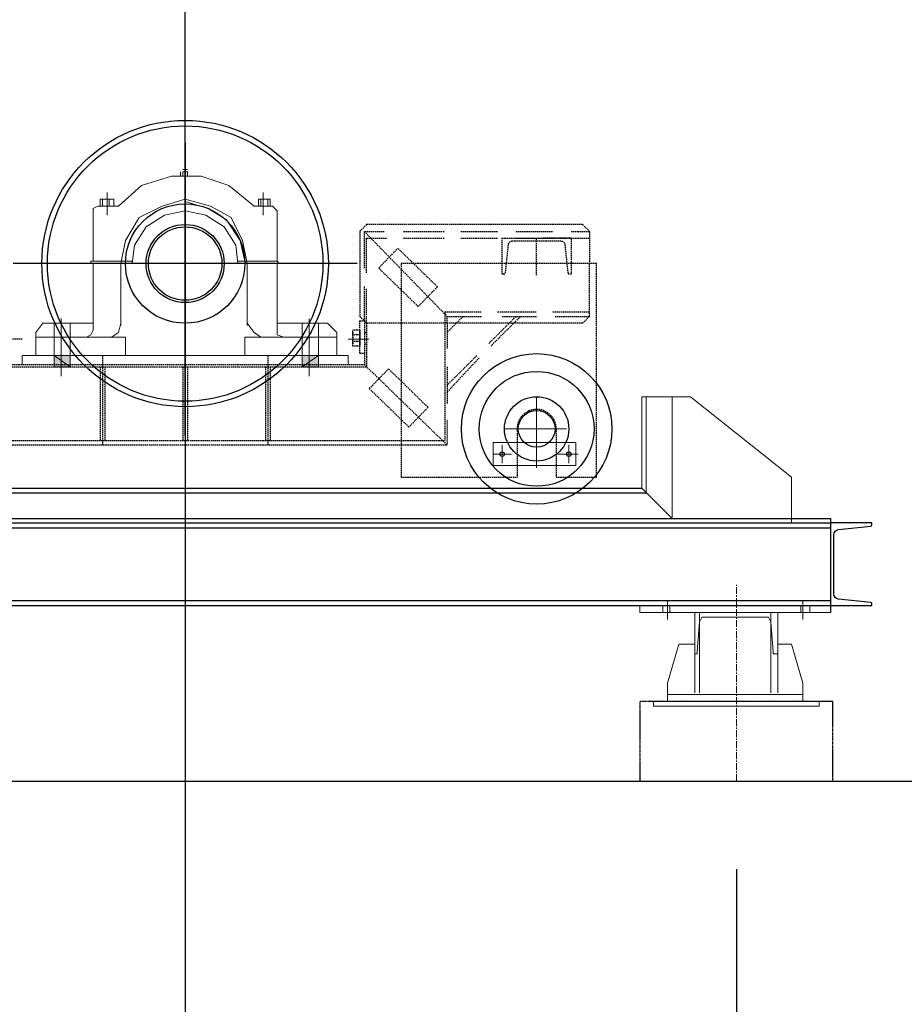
# Model space of a CAD drawing. Header units: inches. Extents: x -204116 to 930598, y -391373 to 256461.
# Tile 121 of 225: x 362135 to 363740, y -249246 to -247458. Entities that reach past the tile are written whole.
import ezdxf

# ---------------------------------------------------------------- set-up
doc = ezdxf.new("R2010")
doc.units = ezdxf.units.IN
doc.header["$LTSCALE"] = 10
doc.header["$MEASUREMENT"] = 0
doc.header["$PDMODE"] = 1
doc.header["$PDSIZE"] = 1000
for name, pattern in [('CENTER', [2, 1.25, -0.25, 0.25, -0.25]), ('HIDDEN', [0.375, 0.25, -0.125]), ('PHANTOM', [2.5, 1.25, -0.25, 0.25, -0.25, 0.25, -0.25]), ('PHANTOM2', [1.25, 0.625, -0.125, 0.125, -0.125, 0.125, -0.125])]:
    doc.linetypes.add(name, pattern=pattern)
doc.layers.get('Defpoints').update_dxf_attribs({"lineweight": 25})
doc.layers.add('BEV0002', color=1, linetype='CENTER', lineweight=9)
doc.layers.add('P', color=5, linetype='PHANTOM2', lineweight=9)
for name, color, linetype in [('COLS', 255, 'Continuous'), ('FDN', 8, 'PHANTOM'), ('H', 3, 'HIDDEN'), ('HIDD', 2, 'HIDDEN')]:
    doc.layers.add(name, color=color, linetype=linetype)
doc.styles.add('MIC', font='romans.shx', dxfattribs={"width": 0.8})
doc.dimstyles.new('1_75', dxfattribs={"dimscale": 75, "dimtxt": 2.5, "dimasz": 2.5, "dimexe": 1, "dimexo": 2, "dimgap": 1, "dimtad": 1, "dimtoh": 1, "dimdec": 0, "dimzin": 9, "dimdsep": 46, "dimtxsty": 'MIC', "dimcen": 2.5, "dimclrd": 1, "dimclre": 1, "dimclrt": 256, "dimadec": 0, "dimazin": 0, "dimtfac": 1, "dimtdec": 0, "dimtmove": 2, "dimatfit": 3, "dimfxl": 1, "dimlwd": -1, "dimlwe": -1, "dimarcsym": 0})

# ---------------------------------------------------------------- blocks, each defined once
blk = doc.blocks.new('*D488')
at = {"color": 1}
for p, q in [((362435.2321373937, -247681.4196563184), (362435.2321373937, -250160.3490193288)), ((361635.2321371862, -249000.5825546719), (361635.2321371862, -250160.3490193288)), ((361835.2321371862, -250080.3490193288), (362235.2321373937, -250080.3490193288))]:
    blk.add_line(p, q, dxfattribs=at)
for points in [[(361835.2321371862, -250047.0156859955), (361835.2321371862, -250113.6823526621), (361635.2321371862, -250080.3490193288)], [(362235.2321373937, -250047.0156859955), (362235.2321373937, -250113.6823526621), (362435.2321373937, -250080.3490193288)]]:
    blk.add_solid(points, dxfattribs=at)
at = {"layer": 'Defpoints', "color": 0}
for p in [(362435.2321373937, -247521.4196563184), (361635.2321371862, -248840.5825546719, -3133353.281266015), (362435.2321373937, -250080.3490193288)]:
    blk.add_point(p, dxfattribs=at)
at = {"insert": (362035.2321372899, -249900.3490193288), "char_height": 200, "attachment_point": 5, "style": 'MIC'}
blk.add_mtext('800', dxfattribs=at)
blk = doc.blocks.new('*D577')
at = {"color": 1}
for p, q in [((357835.2321373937, -247480.5825558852), (357835.2321373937, -247041.7327525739)), ((362435.2321373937, -247428.5825558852), (362435.2321373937, -247041.7327525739)), ((358035.2321373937, -247121.7327525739), (362235.2321373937, -247121.7327525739))]:
    blk.add_line(p, q, dxfattribs=at)
for points in [[(358035.2321373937, -247088.3994192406), (358035.2321373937, -247155.0660859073), (357835.2321373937, -247121.7327525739)], [(362235.2321373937, -247088.3994192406), (362235.2321373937, -247155.0660859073), (362435.2321373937, -247121.7327525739)]]:
    blk.add_solid(points, dxfattribs=at)
at = {"layer": 'Defpoints', "color": 0}
for p in [(362435.2321373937, -247121.7327525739), (362435.2321373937, -247588.5825558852), (357835.2321373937, -247640.5825558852)]:
    blk.add_point(p, dxfattribs=at)
at = {"char_height": 200, "attachment_point": 5, "style": 'MIC'}
for s, insert in [('4600', (360135.2321373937, -246941.7327525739)), ('TAKEUP TRAVEL', (360135.2321373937, -247301.7327525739))]:
    blk.add_mtext(s, dxfattribs=dict(at, insert=insert))
blk = doc.blocks.new('*D620')
at = {"color": 1}
for p, q in [((361635.2321371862, -249000.5825546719), (361635.2321371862, -249800.7641112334)), ((363435.6431907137, -249000.5825558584), (363435.6431907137, -249800.7641112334)), ((361835.2321371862, -249720.7641112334), (363235.6431907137, -249720.7641112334))]:
    blk.add_line(p, q, dxfattribs=at)
for points in [[(361835.2321371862, -249687.4307779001), (361835.2321371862, -249754.0974445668), (361635.2321371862, -249720.7641112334)], [(363235.6431907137, -249687.4307779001), (363235.6431907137, -249754.0974445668), (363435.6431907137, -249720.7641112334)]]:
    blk.add_solid(points, dxfattribs=at)
at = {"layer": 'Defpoints', "color": 0}
for p in [(361635.2321371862, -248840.5825546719, -624174.3652889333), (363435.6431907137, -248840.5825558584, -0.1216745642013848), (363435.6431907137, -249720.7641112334)]:
    blk.add_point(p, dxfattribs=at)
at = {"insert": (362817.9111788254, -249540.5932547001), "char_height": 200, "attachment_point": 5, "style": 'MIC'}
blk.add_mtext('1800', dxfattribs=at)

msp = doc.modelspace()

# ---------------------------------------------------------------- hatches: boundary and pattern name
at = {"layer": 'H', "linetype": 'Continuous'}
for points in [[(362197.5434962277, -248067.3816023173), (362226.7333293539, -248088.2314831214), (362197.5434962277, -248088.2314831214), (362197.5434962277, -248067.3816023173), (362226.7333293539, -248088.2314831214), (362226.7333293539, -248067.3816023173)], [(362677.0907547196, -248067.3816023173), (362647.9009215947, -248088.2314831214), (362677.0907547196, -248088.2314831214), (362677.0907547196, -248067.3816023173), (362647.9009215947, -248088.2314831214), (362647.9009215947, -248067.3816023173)]]:
    msp.add_hatch(color=0, dxfattribs=at).paths.add_polyline_path(points)

# ---------------------------------------------------------------- linework, layer by layer
at = {"color": 1}
for p, q in [((362435.2321373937, -247588.5825558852), (362435.2321373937, -245002.3616890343)), ((362435.2321373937, -248212.5825558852), (362435.2321373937, -247588.5825558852)), ((362747.2321373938, -247900.5825558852), (362123.2321373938, -247900.5825558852))]:
    msp.add_line(p, q, dxfattribs=at)
for p, q in [((357006.5804165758, -248308.7390276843), (363263.8838582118, -248308.7390276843)), ((363263.8838582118, -248308.7390276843), (363318.8838582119, -248363.4499097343, -0.1216745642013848)), ((356998.5804165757, -248316.7390276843), (363271.9261339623, -248316.7390276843)), ((356593.1122133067, -248371.7390276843), (363606.6122133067, -248371.7390276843)), ((356664.7416562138, -248363.7390276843), (363606.6122133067, -248363.7390276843)), ((356664.7416562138, -248380.7390276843), (363606.6122133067, -248380.7390276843)), ((363606.6122133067, -248363.7390276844, -0.1216745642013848), (363606.6122133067, -248534.2489561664, -0.1216745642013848)), ((363606.6122133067, -248371.7390276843), (363606.6122133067, -248521.7390276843)), ((356593.1122133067, -248521.7390276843), (363606.6122133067, -248521.7390276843)), ((356664.7416562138, -248512.7390276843), (363606.6122133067, -248512.7390276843))]:
    msp.add_line(p, q)
msp.add_lwpolyline([(363606.6122133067, -248521.7390276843), (363681.6122133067, -248521.7390276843), (363681.6122133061, -248518.5418508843, 0.3838640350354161), (363679.4630803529, -248516.154996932), (363621.2669341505, -248510.0383355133, -0.3838640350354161), (363612.3122135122, -248500.0931107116), (363612.3122133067, -248393.384944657, -0.3838640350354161), (363621.2669341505, -248383.4397198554), (363679.4630803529, -248377.3230584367, 0.3838640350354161), (363681.6122133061, -248374.9362044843), (363681.6122133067, -248371.7390276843), (363606.6122133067, -248371.7390276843)], format="xyb", close=True)
for centre, radius in [((362435.2321373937, -247900.5825558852), 260), ((362435.2321373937, -247900.5825558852), 250), ((362435.2321373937, -247900.5825558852), 108.4193801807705), ((362435.2321373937, -247900.5825558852), 70.88959473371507), ((362435.2321373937, -247900.5825558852), 66.71961857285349), ((363073.2384899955, -248200.8208394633), 136.6626391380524), ((363073.2384899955, -248200.8208394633), 104.2494040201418), ((363073.2384899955, -248200.8208394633), 58.3796662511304), ((363073.2384899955, -248200.8208394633), 33.35980928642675), ((363010.6888475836, -248246.6905772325), 4.16997616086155), ((363131.6181562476, -248246.6905772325), 4.16997616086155)]:
    msp.add_circle(centre, radius)
at = {"layer": 'BEV0002', "elevation": -0.1216745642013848}
msp.add_lwpolyline([(363435.6431907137, -248840.5825546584), (363435.6431907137, -248484.2092422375)], dxfattribs=at)
at = {"layer": 'COLS', "color": 8}
msp.add_line((356664.7416562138, -248840.582555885), (364552.6389833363, -248840.5825558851), dxfattribs=at)
at = {"layer": 'FDN', "ltscale": 0.03, "elevation": -0.1216745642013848}
msp.add_lwpolyline([(363610.6972013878, -248695.7477642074), (363260.5891800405, -248695.7477642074), (363260.5891800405, -248840.5825558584), (363610.6972013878, -248840.5825558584), (363610.6972013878, -248695.7477642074)], dxfattribs=at)
at = {"layer": 'HIDD'}
for p, q in [((362760.4902779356, -247842.2028896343), (362910.6094197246, -247996.4920075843)), ((362760.4902779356, -248084.0615069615), (362910.6094197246, -248230.0106725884))]:
    msp.add_line(p, q, dxfattribs=at)
for points in [[(362764.6602540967, -247829.6929611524), (362752.1503256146, -247842.2028896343), (362752.1503256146, -247996.4920075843), (362764.6602540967, -248009.0019360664)], [(362760.4902779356, -247842.2028896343), (362798.0200633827, -247842.2028896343)], [(362760.4902779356, -247908.9225082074), (362760.4902779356, -247842.2028896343)], [(363156.6380132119, -247829.6929611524), (362764.6602540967, -247829.6929611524)], [(362831.3798726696, -247842.2028896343), (362868.9096581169, -247842.2028896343)], [(362868.9096581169, -247842.2028896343), (362906.4394435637, -247842.2028896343)], [(362935.6292766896, -247842.2028896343), (363002.3488952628, -247842.2028896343)], [(363035.7087045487, -247842.2028896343), (363102.4283231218, -247842.2028896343)], [(363135.7881324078, -247842.2028896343), (363169.1479416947, -247842.2028896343)], [(363169.1479416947, -247842.2028896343), (363156.6380132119, -247829.6929611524)], [(363169.1479416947, -247842.2028896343), (363169.1479416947, -247900.5825558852)], [(363169.1479416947, -247842.2028896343), (363169.1479416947, -247900.5825558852)], [(362764.6602540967, -247854.7128181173), (362802.1900395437, -247854.7128181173)], [(362764.6602540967, -247917.2624605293), (362764.6602540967, -247854.7128181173)], [(362831.3798726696, -247854.7128181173), (362868.9096581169, -247854.7128181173)], [(362868.9096581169, -247854.7128181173), (362906.4394435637, -247854.7128181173)], [(362935.6292766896, -247854.7128181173), (363002.3488952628, -247854.7128181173)], [(363035.7087045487, -247854.7128181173), (363102.4283231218, -247854.7128181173)], [(363073.2384899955, -247921.4324366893), (363073.2384899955, -247854.7128181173)], [(363135.7881324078, -247854.7128181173), (363085.7484184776, -247854.7128181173)], [(363135.7881324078, -247854.7128181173), (363169.1479416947, -247854.7128181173)], [(363108.6832873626, -248288.3383641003), (363181.6578701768, -248288.3383641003), (363181.6578701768, -247900.5825558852), (362827.2098965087, -247900.5825558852), (362827.2098965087, -248288.3383641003), (363037.7936926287, -248288.3383641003)], [(363169.1479416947, -247996.4920075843), (363169.1479416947, -247900.5825558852)], [(362760.4902779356, -248004.8319599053), (362760.4902779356, -247942.2823174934)], [(362764.6602540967, -248009.0019360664), (362764.6602540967, -247946.4522936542)], [(362752.1503256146, -248063.2116261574), (362752.1503256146, -248004.8319599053)], [(362752.1503256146, -248004.8319599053), (362760.4902779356, -248004.8319599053)], [(362760.4902779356, -248004.8319599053), (362760.4902779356, -248084.0615069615)], [(362906.4394435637, -247988.1520552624), (362973.1590621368, -247988.1520552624)], [(362906.4394435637, -247988.1520552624), (362906.4394435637, -248221.6707202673)], [(362939.7992528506, -247996.4920075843), (362910.6094197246, -248025.6818407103)], [(362910.6094197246, -247996.4920075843), (362973.1590621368, -247996.4920075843)], [(362910.6094197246, -248009.0019360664), (362910.6094197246, -247996.4920075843)], [(363035.7087045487, -247996.4920075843), (362985.6689906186, -248046.5317215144)], [(363044.0486568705, -247996.4920075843), (362989.8389667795, -248050.7016976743)], [(363002.3488952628, -247988.1520552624), (363073.2384899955, -247988.1520552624)], [(363010.6888475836, -247996.4920075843), (363073.2384899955, -247996.4920075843)], [(363102.4283231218, -247988.1520552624), (363169.1479416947, -247988.1520552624)], [(363106.5982992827, -247996.4920075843), (363169.1479416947, -247996.4920075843)], [(363156.6380132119, -248009.0019360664), (363169.1479416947, -247996.4920075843)], [(362752.1503256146, -248021.5118645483), (362739.6403971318, -248021.5118645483)], [(362739.6403971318, -248046.5317215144), (362739.6403971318, -248029.8518168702), (362739.6403971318, -248021.5118645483)], [(362752.1503256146, -248021.5118645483), (362752.1503256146, -248029.8518168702), (362752.1503256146, -248046.5317215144)], [(362764.6602540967, -248009.0019360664), (362764.6602540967, -248088.2314831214)], [(363156.6380132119, -248009.0019360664), (362764.6602540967, -248009.0019360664)], [(362910.6094197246, -248009.0019360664), (362910.6094197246, -248054.8716738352)], [(362139.1638299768, -248038.1917691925), (362101.6340445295, -248038.1917691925)], [(362739.6403971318, -248025.6818407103), (362739.6403971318, -248046.5317215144)], [(362752.1503256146, -248029.8518168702), (362739.6403971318, -248029.8518168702)], [(362752.1503256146, -248025.6818407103), (362752.1503256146, -248046.5317215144)], [(362760.4902779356, -248025.6818407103), (362764.6602540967, -248025.6818407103)], [(362752.1503256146, -248042.3617453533), (362739.6403971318, -248042.3617453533)], [(362739.6403971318, -248050.7016976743), (362739.6403971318, -248042.3617453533)], [(362752.1503256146, -248050.7016976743), (362739.6403971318, -248050.7016976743)], [(362752.1503256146, -248042.3617453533), (362752.1503256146, -248050.7016976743)], [(362760.4902779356, -248046.5317215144), (362764.6602540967, -248046.5317215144)], [(362285.1129956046, -248067.3816023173), (362285.1129956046, -248230.0106725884)], [(362585.3512791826, -248067.3816023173), (362585.3512791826, -248230.0106725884)], [(362752.1503256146, -248063.2116261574), (362760.4902779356, -248063.2116261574)], [(362964.8191098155, -248067.3816023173), (362910.6094197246, -248121.5912924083)], [(362968.9890859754, -248071.5515784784), (362910.6094197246, -248134.1012208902)], [(362101.6340445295, -248088.2314831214), (362764.6602540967, -248088.2314831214)], [(362109.9739968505, -248084.0615069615), (362760.4902779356, -248084.0615069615)], [(362280.9430194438, -248088.2314831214), (362280.9430194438, -248221.6707202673)], [(362289.2829717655, -248088.2314831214), (362289.2829717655, -248221.6707202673)], [(362431.0621612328, -248088.2314831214), (362431.0621612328, -248221.6707202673)], [(362439.4021135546, -248088.2314831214), (362439.4021135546, -248221.6707202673)], [(362581.1813030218, -248088.2314831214), (362581.1813030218, -248221.6707202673)], [(362589.5212553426, -248088.2314831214), (362589.5212553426, -248221.6707202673)], [(362910.6094197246, -248088.2314831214), (362910.6094197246, -248154.9511016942)], [(363037.7936926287, -248200.8208394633), (363037.7936926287, -248288.3383641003)], [(363108.6832873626, -248200.8208394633), (363108.6832873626, -248288.3383641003)], [(362039.0844021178, -248221.6707202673), (362827.2098965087, -248221.6707202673)], [(362039.0844021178, -248230.0106725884), (362827.2098965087, -248230.0106725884)], [(362827.2098965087, -248221.6707202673), (362906.4394435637, -248221.6707202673)], [(362827.2098965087, -248230.0106725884), (362910.6094197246, -248230.0106725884)]]:
    msp.add_lwpolyline(points, dxfattribs=at)
msp.add_lwpolyline([(363135.7384899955, -247854.7128181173), (363135.7384899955, -247919.7128181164), (363132.8368139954, -247919.7128181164, -0.3838640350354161), (363130.4499600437, -247917.5636851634), (363125.1070045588, -247866.7288592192, 0.3838640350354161), (363117.6480859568, -247860.0128187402), (363028.8288940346, -247860.0128181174, 0.3838640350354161), (363021.3699754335, -247866.7288592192), (363016.0270199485, -247917.5636851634, -0.3838640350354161), (363013.6401659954, -247919.7128181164), (363010.7384899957, -247919.7128181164), (363010.7384899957, -247854.7128181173)], format="xyb", close=True, dxfattribs=at)
for points in [[(362821.4136469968, -247872.9659645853), (362893.1131388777, -247942.6738039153), (362858.2592192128, -247978.5235498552), (362786.5597273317, -247908.8157105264)], [(362804.4073279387, -248091.8908883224), (362876.1068198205, -248161.5987276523), (362841.2529001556, -248197.4484735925), (362769.5534082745, -248127.7406342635)]]:
    msp.add_lwpolyline(points, close=True, dxfattribs=at)
msp.add_arc((363073.2384899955, -248200.8208394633), 35.44479736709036, 0, 180, dxfattribs=at)
at = {"layer": 'P', "color": 0, "linetype": 'Continuous'}
for p, q in [((363352.2436674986, -248142.4411732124, -0.1216745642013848), (363263.8838582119, -248142.4411732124, -0.1216745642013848)), ((363263.8838582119, -248142.4411732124), (363263.8838582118, -248308.7390276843)), ((363271.8838582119, -248142.4411732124), (363271.8838582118, -248316.6969741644)), ((363535.7226185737, -248288.3903388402, -0.1216745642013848), (363352.2436674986, -248142.4411732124, -0.1216745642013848)), ((363535.7226185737, -248363.4499097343, -0.1216745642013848), (363535.7226185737, -248288.3903388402, -0.1216745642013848))]:
    msp.add_line(p, q, dxfattribs=at)
for points in [[(362426.8921850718, -247733.7835094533), (362426.8921850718, -247742.1234617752), (362439.4021135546, -247742.1234617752)], [(362431.0621612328, -247729.6135332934), (362439.4021135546, -247729.6135332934), (362431.0621612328, -247729.6135332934)], [(362439.4021135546, -247742.1234617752), (362439.4021135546, -247733.7835094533), (362431.0621612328, -247733.7835094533)], [(362431.0621612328, -247742.1234617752), (362431.0621612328, -247733.7835094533)], [(362431.0621612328, -247733.7835094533), (362435.2321373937, -247733.7835094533)], [(362435.2321373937, -247733.7835094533), (362435.2321373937, -247742.1234617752)], [(362314.3028287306, -247796.3331518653), (362356.0025903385, -247758.8033664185), (362410.2122804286, -247742.1234617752), (362464.4219705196, -247742.1234617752), (362514.4616844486, -247758.8033664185), (362560.3314222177, -247796.3331518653)], [(362293.4529479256, -247813.0130565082), (362293.4529479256, -247771.3132949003)], [(362577.0113268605, -247813.0130565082), (362577.0113268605, -247771.3132949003)], [(362280.9430194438, -247783.8232233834), (362280.9430194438, -247796.3331518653)], [(362280.9430194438, -247783.8232233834), (362285.1129956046, -247783.8232233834), (362297.6229240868, -247783.8232233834), (362301.7929002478, -247783.8232233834), (362305.9628764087, -247783.8232233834), (362305.9628764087, -247796.3331518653), (362280.9430194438, -247796.3331518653)], [(362285.1129956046, -247783.8232233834), (362301.7929002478, -247783.8232233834)], [(362285.1129956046, -247783.8232233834), (362285.1129956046, -247796.3331518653)], [(362293.4529479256, -247783.8232233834), (362301.7929002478, -247783.8232233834), (362305.9628764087, -247783.8232233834)], [(362297.6229240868, -247783.8232233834), (362297.6229240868, -247796.3331518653)], [(362318.4728048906, -247900.5825558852), (362326.8127572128, -247858.8827942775), (362351.8326141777, -247817.1830326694), (362393.5323757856, -247796.3331518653), (362435.2321373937, -247783.8232233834), (362481.1018751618, -247796.3331518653), (362518.6316606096, -247817.1830326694), (362539.4815414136, -247858.8827942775), (362547.8214937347, -247900.5825558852)], [(362435.2321373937, -247787.9931995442), (362476.9318990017, -247800.5031280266), (362510.2917082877, -247821.3530088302), (362535.3115652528, -247858.8827942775), (362543.6515175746, -247896.4125797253)], [(362589.5212553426, -247796.3331518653), (362589.5212553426, -247783.8232233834), (362568.6713745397, -247783.8232233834)], [(362589.5212553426, -247783.8232233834), (362585.3512791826, -247783.8232233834), (362572.8413506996, -247783.8232233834), (362568.6713745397, -247783.8232233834), (362568.6713745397, -247796.3331518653), (362589.5212553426, -247796.3331518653)], [(362568.6713745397, -247783.8232233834), (362577.0113268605, -247783.8232233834), (362568.6713745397, -247783.8232233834)], [(362572.8413506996, -247783.8232233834), (362572.8413506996, -247796.3331518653)], [(362585.3512791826, -247783.8232233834), (362585.3512791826, -247796.3331518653)], [(362268.4330909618, -247804.6731041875), (362268.4330909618, -247800.5031280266), (362276.7730432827, -247796.3331518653)], [(362268.4330909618, -247896.4125797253), (362268.4330909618, -247804.6731041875)], [(362314.3028287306, -247796.3331518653), (362276.7730432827, -247796.3331518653)], [(362339.3226856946, -247900.5825558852), (362343.4926618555, -247867.2227465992), (362364.3425426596, -247833.8629373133), (362397.7023519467, -247813.0130565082), (362435.2321373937, -247804.6731041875)], [(362435.2321373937, -247804.6731041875), (362472.7619228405, -247813.0130565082), (362506.1217321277, -247833.8629373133), (362526.9716129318, -247867.2227465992), (362531.1415890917, -247900.5825558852)], [(362560.3314222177, -247796.3331518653), (362593.6912315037, -247796.3331518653), (362597.8612076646, -247800.5031280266), (362602.0311838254, -247804.6731041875)], [(362602.0311838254, -247896.4125797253), (362602.0311838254, -247804.6731041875)], [(362268.4330909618, -247900.5825558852), (362264.2631148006, -247900.5825558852), (362264.2631148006, -247896.4125797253), (362268.4330909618, -247896.4125797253)], [(362268.4330909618, -247896.4125797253), (362339.3226856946, -247896.4125797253)], [(362339.3226856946, -247900.5825558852), (362339.3226856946, -247896.4125797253)], [(362602.0311838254, -247896.4125797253), (362531.1415890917, -247896.4125797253)], [(362531.1415890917, -247896.4125797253), (362531.1415890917, -247900.5825558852)], [(362602.0311838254, -247896.4125797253), (362606.2011599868, -247900.5825558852), (362602.0311838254, -247900.5825558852)], [(362268.4330909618, -247900.5825558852), (362339.3226856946, -247900.5825558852)], [(362268.4330909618, -248021.5118645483), (362268.4330909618, -247900.5825558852)], [(362318.4728048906, -247900.5825558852), (362318.4728048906, -248013.1719122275)], [(362602.0311838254, -247900.5825558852), (362531.1415890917, -247900.5825558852)], [(362547.8214937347, -247900.5825558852), (362547.8214937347, -248013.1719122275)], [(362602.0311838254, -248021.5118645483), (362602.0311838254, -247900.5825558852)], [(362435.2321373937, -247942.2823174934), (362435.2321373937, -248009.0019360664)], [(362210.0534247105, -248084.0615069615), (362210.0534247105, -248000.6619837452)], [(362660.4108500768, -248084.0615069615), (362660.4108500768, -248000.6619837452)], [(362164.1836869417, -248025.6818407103), (362176.6936154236, -248009.0019360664)], [(362176.6936154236, -248009.0019360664), (362268.4330909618, -248009.0019360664)], [(362197.5434962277, -248067.3816023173), (362197.5434962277, -248009.0019360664)], [(362226.7333293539, -248067.3816023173), (362226.7333293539, -248009.0019360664)], [(362268.4330909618, -248021.5118645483), (362264.2631148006, -248029.8518168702), (362255.9231624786, -248034.0217930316)], [(362318.4728048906, -248009.0019360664), (362314.3028287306, -248025.6818407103), (362301.7929002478, -248034.0217930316)], [(362572.8413506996, -248034.0217930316), (362560.3314222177, -248025.6818407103), (362547.8214937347, -248009.0019360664)], [(362710.4505640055, -248025.6818407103), (362693.7706593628, -248009.0019360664), (362602.0311838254, -248009.0019360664)], [(362614.5411123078, -248034.0217930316), (362602.0311838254, -248029.8518168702), (362602.0311838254, -248021.5118645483)], [(362647.9009215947, -248067.3816023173), (362647.9009215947, -248009.0019360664)], [(362677.0907547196, -248067.3816023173), (362677.0907547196, -248009.0019360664)], [(362164.1836869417, -248067.3816023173), (362164.1836869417, -248025.6818407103)], [(362164.1836869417, -248034.0217930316), (362326.8127572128, -248034.0217930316)], [(362326.8127572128, -248067.3816023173), (362326.8127572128, -248034.0217930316)], [(362710.4505640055, -248034.0217930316), (362543.6515175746, -248034.0217930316)], [(362543.6515175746, -248067.3816023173), (362543.6515175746, -248034.0217930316)], [(362710.4505640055, -248067.3816023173), (362710.4505640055, -248025.6818407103)], [(362731.3004448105, -248038.1917691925), (362768.8302302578, -248038.1917691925)], [(362210.0534247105, -248054.8716738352), (362210.0534247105, -248104.9113877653)], [(362660.4108500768, -248054.8716738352), (362660.4108500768, -248104.9113877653)], [(362139.1638299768, -248067.3816023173), (362731.3004448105, -248067.3816023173)], [(362139.1638299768, -248067.3816023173), (362139.1638299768, -248084.0615069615)], [(362710.4505640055, -248067.3816023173), (362164.1836869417, -248067.3816023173)], [(362197.5434962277, -248088.2314831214), (362197.5434962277, -248067.3816023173), (362226.7333293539, -248088.2314831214), (362197.5434962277, -248088.2314831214)], [(362197.5434962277, -248067.3816023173), (362226.7333293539, -248088.2314831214), (362226.7333293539, -248067.3816023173), (362197.5434962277, -248067.3816023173)], [(362197.5434962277, -248067.3816023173), (362197.5434962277, -248088.2314831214)], [(362226.7333293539, -248067.3816023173), (362226.7333293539, -248088.2314831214)], [(362677.0907547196, -248088.2314831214), (362677.0907547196, -248067.3816023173), (362647.9009215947, -248088.2314831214), (362677.0907547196, -248088.2314831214)], [(362677.0907547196, -248067.3816023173), (362647.9009215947, -248088.2314831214), (362647.9009215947, -248067.3816023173), (362677.0907547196, -248067.3816023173)], [(362647.9009215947, -248067.3816023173), (362647.9009215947, -248088.2314831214)], [(362677.0907547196, -248067.3816023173), (362677.0907547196, -248088.2314831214)], [(362731.3004448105, -248067.3816023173), (362731.3004448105, -248084.0615069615)], [(362435.2321373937, -248079.8915308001), (362435.2321373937, -248317.5801719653)], [(363073.2384899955, -248271.7104341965), (363073.2384899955, -248142.4411732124)], [(362910.6094197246, -248184.1409348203), (362910.6094197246, -248230.0106725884)], [(363127.4481800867, -248200.8208394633), (363014.8588237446, -248200.8208394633)], [(363144.1280847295, -248225.8406964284), (362994.0089429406, -248225.8406964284), (362994.0089429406, -248267.5404580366), (363144.1280847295, -248267.5404580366)], [(363010.6888475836, -248263.3704818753), (363010.6888475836, -248230.0106725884)], [(363010.6888475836, -248255.0305295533), (363010.6888475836, -248234.1806487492)], [(363131.6181562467, -248263.3704818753), (363131.6181562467, -248230.0106725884)], [(363131.6181562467, -248255.0305295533), (363131.6181562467, -248234.1806487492)], [(363144.1280847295, -248225.8406964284), (363144.1280847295, -248267.5404580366)], [(362994.0089429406, -248246.6905772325), (363027.3687522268, -248246.6905772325)], [(363019.0287999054, -248246.6905772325), (362998.1789191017, -248246.6905772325)], [(363148.2980608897, -248246.6905772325), (363110.7682754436, -248246.6905772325)], [(363123.2782039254, -248246.6905772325), (363139.9581085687, -248246.6905772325)]]:
    msp.add_lwpolyline(points, dxfattribs=at)
at = {"layer": 'P', "color": 0, "linetype": 'Continuous', "elevation": -0.1216745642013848}
for points in [[(363318.8838582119, -248142.4411732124), (363318.8838582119, -248363.4499097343)], [(363535.7226185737, -248363.4499097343), (363535.7226185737, -248371.7898620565)], [(363606.6122133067, -248521.7390276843), (363260.5041919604, -248521.7390276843), (363260.5041919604, -248534.2489561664)], [(363302.2039535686, -248534.2489561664), (363302.2039535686, -248521.7390276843)], [(363310.5439058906, -248546.7588846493), (363310.5439058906, -248513.3990753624)], [(363314.7138820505, -248534.2489561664), (363314.7138820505, -248521.7390276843)], [(363552.4025232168, -248534.2489561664), (363552.4025232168, -248521.7390276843)], [(363556.5724993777, -248546.7588846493), (363556.5724993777, -248513.3990753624)], [(363569.0824278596, -248534.2489561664), (363569.0824278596, -248521.7390276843)], [(363260.5041919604, -248534.2489561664), (363606.6122133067, -248534.2489561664)], [(363510.7027616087, -248534.2489561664), (363510.7027616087, -248609.3085270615), (363502.3628092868, -248609.3085270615), (363502.3628092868, -248605.1385509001), (363498.1928331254, -248550.9288608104), (363494.0228569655, -248542.5889084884), (363485.6829046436, -248542.5889084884), (363381.4335006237, -248542.5889084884), (363373.0935483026, -248542.5889084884), (363368.9235721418, -248550.9288608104), (363364.7535959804, -248605.1385509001), (363364.7535959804, -248609.3085270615), (363360.5836198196, -248609.3085270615), (363360.5836198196, -248534.2489561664), (363510.7027616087, -248534.2489561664)], [(363360.5836198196, -248680.2378357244), (363360.5836198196, -248534.2489561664)], [(363368.9235721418, -248680.2378357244), (363368.9235721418, -248534.2489561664)], [(363498.1928331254, -248680.2378357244), (363498.1928331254, -248534.2489561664)], [(363510.7027616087, -248680.2378357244), (363510.7027616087, -248534.2489561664)], [(363360.5836198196, -248591.4983601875), (363331.3937866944, -248591.4983601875), (363310.5439058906, -248662.3879549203)], [(363510.7027616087, -248591.4983601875), (363535.7226185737, -248591.4983601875), (363556.5724993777, -248662.3879549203)], [(363310.5439058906, -248695.7477642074), (363310.5439058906, -248662.3879549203)], [(363556.5724993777, -248695.7477642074), (363310.5439058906, -248695.7477642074), (363310.5439058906, -248662.3879549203)], [(363556.5724993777, -248695.7477642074), (363556.5724993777, -248662.3879549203)], [(363556.5724993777, -248695.7477642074), (363556.5724993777, -248662.3879549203)], [(363310.5439058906, -248683.2378357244), (363556.5724993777, -248683.2378357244)], [(363310.5439058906, -248683.2378357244), (363556.5724993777, -248683.2378357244)], [(363285.5240489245, -248695.7477642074), (363585.7623325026, -248695.7477642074)], [(363285.5240489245, -248695.7477642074), (363585.7623325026, -248695.7477642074)], [(363585.7623325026, -248695.7477642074), (363285.5240489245, -248695.7477642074)], [(363285.5240489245, -248695.7477642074), (363285.5240489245, -248704.0877165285)], [(363585.7623325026, -248695.7477642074), (363585.7623325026, -248704.0877165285), (363285.5240489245, -248704.0877165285)], [(363310.5439058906, -248695.7477642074), (363556.5724993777, -248695.7477642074)], [(363310.5439058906, -248695.7477642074), (363556.5724993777, -248695.7477642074)], [(363556.5724993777, -248695.7477642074), (363310.5439058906, -248695.7477642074)]]:
    msp.add_lwpolyline(points, dxfattribs=at)

# ---------------------------------------------------------------- dimensions: what is measured, and where the dimension line sits
dim = msp.add_linear_dim(base=(362435.2321373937, -247121.7327525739), p1=(357835.2321373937, -247640.5825558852), p2=(362435.2321373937, -247588.5825558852), text='<>\\XTAKEUP TRAVEL', dimstyle='1_75', override={"dimscale": 80})
dim.commit()
dim.dimension.update_dxf_attribs({"geometry": '*D577', "text_midpoint": (360135.2321373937, -247121.7327525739)})
dim = msp.add_linear_dim(base=(362435.2321373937, -250080.3490193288, 2509178.915977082), p1=(361635.2321371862, -248840.5825546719, -624174.3652889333), p2=(362435.2321373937, -247521.4196563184, 2509178.915977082), dimstyle='1_75', override={"dimscale": 80, "dimfxl": 0.18, "dimarcsym": 1})
dim.commit()
dim.dimension.update_dxf_attribs({"geometry": '*D488', "text_midpoint": (362035.2321372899, -249900.3490193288, 2509178.915977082)})
dim = msp.add_linear_dim(base=(363435.6431907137, -249720.7641112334), p1=(361635.2321371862, -248840.5825546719, -624174.3652889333), p2=(363435.6431907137, -248840.5825558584, -0.1216745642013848), dimstyle='1_75', override={"dimscale": 80})
dim.commit()
dim.dimension.update_dxf_attribs({"geometry": '*D620', "text_midpoint": (362817.9111788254, -249540.5932547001), "dimtype": 160})

doc.saveas('drawing.dxf')
